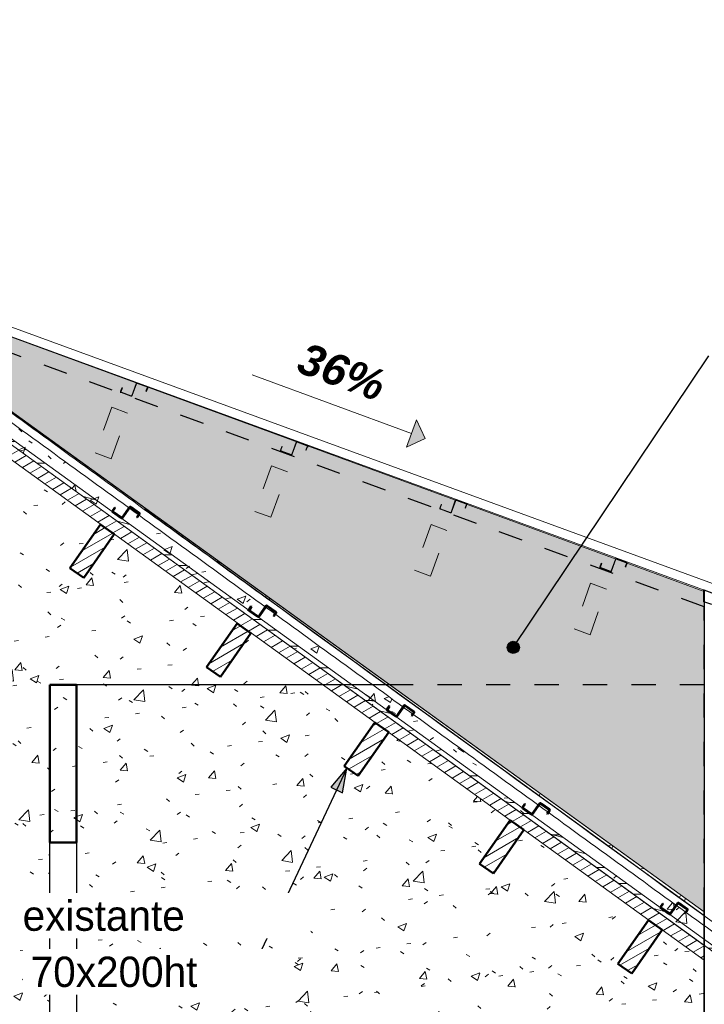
# Model space of a CAD drawing. Header units: metres. Extents: x -9.2 to 8.8, y 2.3 to 9.3.
# Tile 9 of 11: x 2.3 to 5.2, y 4.8 to 8.8. Entities that reach past the tile are written whole.
import ezdxf

# ---------------------------------------------------------------- set-up
doc = ezdxf.new("R2010")
doc.units = ezdxf.units.M
doc.linetypes.add('Tiret', pattern=[0.00635, 0.003175, -0.003175])
for name, color, linetype, lineweight in [('A-ANNO-NOTE', 131, 'Continuous', 9), ('A-DETL', 90, 'Continuous', 18), ('A-DETL-GENF', 92, 'Continuous', 18), ('A-ROOF', 132, 'Continuous', 18), ('A-ROOF-PATT', 132, 'Continuous', 18), ('A-WALL', 113, 'Continuous', 25), ('A-WALL-HDLN', 110, 'Tiret', 25), ('A-WALL-PATT', 111, 'Continuous', 25), ('G-ANNO-TEXT', 231, 'Continuous', 9), ('S-BEAM', 12, 'Continuous', 18), ('S-BEAM-HDLN', 1, 'Continuous', 18)]:
    doc.layers.add(name, color=color, linetype=linetype, lineweight=lineweight)
doc.styles.add('Arial_B_I', font='arialbi.ttf', dxfattribs={"height": 0.13})
doc.styles.add('Bodoni MT', font='BOD_R.TTF', dxfattribs={"height": 0.125})
pattern_1 = [(50, (-0.185, 4.125), (0.364365, -0.031877), [0.0381, -0.4191]), (355, (-0.185, 4.125), (-0.070485, 0.382117), [0.03048, -0.33528]), (100.451, (-0.15462, 4.122), (0.293886, 0.35023), [0.03238, -0.35618]), (46.184, (-0.185, 4.227), (0.54216, -0.084084), [0.05715, -0.62865]), (96.636, (-0.1398, 4.22), (0.474805, 0.494854), [0.04857, -0.53427]), (351.184, (-0.185, 4.227), (0.47481, 0.494846), [0.04572, -0.50292]), (21, (-0.1342, 4.201), (0.303226, -0.204528), [0.0381, -0.4191]), (326, (-0.1342, 4.201), (0.123607, 0.368379), [0.03048, -0.33528]), (71.451, (-0.10892, 4.184), (0.426833, 0.163839), [0.03238, -0.35618]), (37.5, (-0.18499, 4.125), (0.0061807, 0.1691082), [0.01676, -0.31445, 0.01676, -0.3236, -0.33655]), (37.5, (-0.18499, 4.125), (0.0061807, 0.1691082), [-0.67158, 0.01676, -0.31979]), (7.5, (-0.18499, 4.125), (0.1336414, 0.200358), [0.01676, -0.17729, 0.01676, -0.30683, -0.12827]), (7.5, (-0.18499, 4.125), (0.1336414, 0.200358), [-0.51765, 0.01676, -0.11151]), (327.5, (-0.29827, 4.125), (0.2711816, -0.0114606), [0.01676, -0.11024, 0.01676, -0.37948, -0.52578]), (327.5, (-0.29827, 4.125), (0.2711816, -0.0114606), [-0.52324, 0.01676, -0.50902]), (317.5, (-0.34907, 4.125), (0.296258, 0.050851), [0.01676, -0.14834, 0.01676, -0.24638, -0.37338]), (317.5, (-0.34907, 4.125), (0.296258, 0.050851), [-0.42824, 0.01676, -0.35662])]
pattern_2 = [(30, (-0.18499, 4.125), (-0.0175, 0.03031089), [])]

# ---------------------------------------------------------------- blocks, each defined once
blk = doc.blocks.new('Ossature 1 - Ossature 1-5033209-CCC_')
at = {"layer": 'S-BEAM', "linetype": 'Tiret'}
h = blk.add_hatch(color=256, dxfattribs=at)
h.paths.add_polyline_path([(5.1515, 5.1651), (5.1515, 6.4854), (1.9651, 7.6554), (1.9651, 7.4639), (5.14, 5.1734)])
h.paths.add_polyline_path([(1.9651, 7.4639), (1.9651, 7.6554), (1.4245, 7.8539), (1.7063, 7.6506)])
blk.add_hatch(color=256, dxfattribs=at).paths.add_polyline_path([(5.1513, 5.1651), (5.1515, 5.1651), (5.1398, 5.1734)])
at = {"layer": 'S-BEAM'}
for p, q in [((5.1517, 5.1648), (1.4243, 7.8539)), ((1.4243, 7.8539), (1.4245, 7.8539)), ((5.1517, 6.4854), (1.4245, 7.8539)), ((1.4245, 7.8539), (5.1517, 5.165))]:
    blk.add_line(p, q, dxfattribs=at)
at = {"layer": 'S-BEAM-HDLN', "linetype": 'Tiret'}
for p, q in [((5.1519, 6.4853), (5.1517, 6.4853)), ((5.1519, 5.1648), (5.1519, 6.4853)), ((5.1517, 5.1649), (5.1519, 5.1648)), ((5.1517, 5.1648), (5.1518, 5.1648))]:
    blk.add_line(p, q, dxfattribs=at)
blk = doc.blocks.new('Pente - Pente-5017193-CCC_')
at = {"layer": 'A-ANNO-NOTE'}
blk.add_hatch(color=256, dxfattribs=at).paths.add_polyline_path([(1.2387, 8.1538), (1.3108, 8.2497), (1.3227, 8.1657)])
for p, q in [((0.7152, 8.6224), (1.2747, 8.2018)), ((1.3108, 8.2497), (1.2387, 8.1538)), ((1.3227, 8.1657), (1.3108, 8.2497)), ((1.2387, 8.1538), (1.3227, 8.1657))]:
    blk.add_line(p, q, dxfattribs=at)

msp = doc.modelspace()

# ---------------------------------------------------------------- hatches: boundary and pattern name
at = {"layer": 'A-DETL-GENF'}
h = msp.add_hatch(dxfattribs=at)
h.set_pattern_fill('FP_19', style=0, pattern_type=2)
h.set_pattern_definition([(0, (-0.185, 4.125), (0, 0.889), [0.1778, -0.2667, 0.0889, -0.3556]), (0, (0.4373, 4.147), (0, 0.889), [0.1778, -0.7112]), (0, (0.3484, 4.192), (0, 0.889), [0.0889, -0.8001]), (0, (-0.1405, 4.214), (0, 0.889), [0.04445, -0.6223, 0.04445, -0.1778]), (0, (0.1706, 4.258), (0, 0.889), [0.1778, -0.2667, 0.04445, -0.40005]), (0, (-0.0516, 4.281), (0, 0.889), [0.13335, -0.75565]), (0, (0.1706, 4.303), (0, 0.889), [0.2667, -0.6223]), (0, (-0.0961, 4.325), (0, 0.889), [0.1778, -0.7112]), (0, (0.2595, 4.347), (0, 0.889), [0.4445, -0.4445]), (0, (-0.0072, 4.392), (0, 0.889), [0.0889, -0.2667, 0.1778, -0.3556]), (0, (0.6151, 4.414), (0, 0.889), [0.1778, -0.7112]), (0, (0.4373, 4.436), (0, 0.889), [0.0889, -0.8001]), (0, (0.2595, 4.458), (0, 0.889), [0.0889, -0.8001]), (0, (-0.185, 4.481), (0, 0.889), [0.1778, -0.7112]), (0, (0.2595, 4.503), (0, 0.889), [0.1778, -0.7112]), (0, (0.2595, 4.547), (0, 0.889), [0.1778, -0.1778, 0.1778, -0.3556]), (0, (0.0817, 4.592), (0, 0.889), [0.0889, -0.4445, 0.1778, -0.1778]), (0, (0.2595, 4.614), (0, 0.889), [0.2667, -0.6223]), (0, (0.2595, 4.658), (0, 0.889), [0.1778, -0.7112]), (0, (-0.0961, 4.681), (0, 0.889), [0.2667, -0.3556, 0.0889, -0.1778]), (0, (-0.0961, 4.725), (0, 0.889), [0.4445, -0.4445]), (0, (0.4373, 4.747), (0, 0.889), [0.0889, -0.8001]), (0, (0.1706, 4.77), (0, 0.889), [0.1778, -0.7112]), (0, (-0.0072, 4.792), (0, 0.889), [0.0889, -0.3556, 0.0889, -0.3556]), (0, (-0.0961, 4.814), (0, 0.889), [0.0889, -0.2667, 0.1778, -0.3556]), (0, (0.0817, 4.836), (0, 0.889), [0.0889, -0.4445, 0.0889, -0.2667]), (0, (0.2595, 4.858), (0, 0.889), [0.2667, -0.6223]), (0, (-0.0961, 4.903), (0, 0.889), [0.1778, -0.7112]), (0, (0.3484, 4.925), (0, 0.889), [0.0889, -0.8001]), (0, (0.5262, 4.947), (0, 0.889), [0.0889, -0.8001]), (14.036, (0.4373, 4.192), (0.889002, 1e-06), [0.09157, -3.574]), (14.036, (0.5262, 4.392), (0.889002, 1e-06), [0.09157, -3.574]), (14.036, (0.4373, 4.925), (0.889002, 1e-06), [0.09157, -3.574]), (14.036, (0.1706, 4.592), (0.889002, 1e-06), [0.09157, -3.574]), (14.036, (0.3484, 4.725), (0.889002, 1e-06), [0.09157, -3.574]), (14.036, (0.4373, 4.658), (0.889002, 1e-06), [0.09157, -3.574]), (14.036, (-0.0072, 4.814), (0.889002, 1e-06), [0.09157, -3.574]), (14.036, (0.3484, 4.77), (0.889002, 1e-06), [0.09157, -3.574]), (14.036, (0.5262, 4.436), (0.889002, 1e-06), [0.18313, -3.482]), (14.036, (0.4373, 4.503), (0.889002, 1e-06), [0.18313, -3.482]), (14.036, (0.4373, 4.547), (0.889002, 1e-06), [0.18313, -3.482]), (165.964, (0.1706, 4.258), (-0.889002, 1e-06), [0.09157, -0.18313, 0.09157, -3.299]), (165.964, (-0.0072, 4.392), (-0.889002, 1e-06), [0.09157, -3.574]), (165.964, (-0.0072, 4.792), (-0.889002, 1e-06), [0.18313, -3.482]), (194.036, (0.4373, 4.147), (-0.889002, -1e-06), [0.09157, -3.574]), (345.964, (0.6151, 4.147), (0.889002, -1e-06), [0.09157, -3.574]), (345.964, (0.3484, 4.458), (0.889002, -1e-06), [0.09157, -3.574]), (345.964, (0.5262, 4.614), (0.889002, -1e-06), [0.09157, -3.574]), (345.964, (0.1706, 4.681), (0.889002, -1e-06), [0.09157, -3.574]), (345.964, (0.0817, 4.792), (0.889002, -1e-06), [0.09157, -3.574]), (345.964, (0.1706, 4.836), (0.889002, -1e-06), [0.09157, -3.574]), (345.964, (0.1706, 4.681), (0.889002, -1e-06), [0.09157, -3.574]), (345.964, (0.4373, 4.814), (0.889002, -1e-06), [0.36627, -3.299]), (345.964, (-0.0961, 4.214), (0.889002, -1e-06), [0.36627, -3.299]), (345.964, (-0.0072, 4.281), (0.889002, -1e-06), [0.36627, -3.299]), (345.964, (0.0817, 4.325), (0.889002, -1e-06), [0.09157, -0.18313, 0.18313, -3.208]), (345.964, (0.0817, 4.392), (0.889002, -1e-06), [0.18313, -0.18313, 0.18313, -3.116]), (345.964, (-0.0072, 4.481), (0.889002, -1e-06), [0.36627, -3.299]), (345.964, (-0.0961, 4.547), (0.889002, -1e-06), [0.36627, -3.299]), (345.964, (-0.0961, 4.592), (0.889002, -1e-06), [0.36627, -3.299]), (345.964, (0.5262, 4.858), (0.889002, -1e-06), [0.09157, -3.574]), (345.964, (0.6151, 4.947), (0.889002, -1e-06), [0.18313, -3.482]), (345.964, (0.0817, 4.903), (0.889002, -1e-06), [0.18313, -3.482]), (345.964, (-0.0072, 4.125), (0.889002, -1e-06), [0.36627, -3.299]), (345.964, (0.5262, 4.747), (0.889002, -1e-06), [0.2747, -3.391]), (345.964, (0.6151, 4.681), (0.889002, -1e-06), [0.5494, -3.116])])
h.paths.add_polyline_path([(7.099, 3.6197), (7.1107, 3.6359), (2.0502, 7.2908), (2.0441, 7.2741), (2.0343, 7.2776), (7.0819, 3.632)])
h.paths.add_polyline_path([(1.9839, 7.314), (1.991, 7.3335), (1.1116, 7.9687), (1.1006, 7.9534), (1.1224, 7.9383), (1.1214, 7.9369), (1.4261, 7.7169), (1.4535, 7.7069), (1.4535, 7.7062), (1.4509, 7.699), (1.9783, 7.3181)])
at = {"layer": 'A-ROOF-PATT'}
msp.add_hatch(color=256, dxfattribs=at).paths.add_polyline_path([(7.5753, 3.3884), (7.5753, 3.39), (5.6734, 4.7701), (5.6734, 4.7694), (5.1517, 5.148), (5.1511, 5.1492), (2.0701, 7.3843), (5.2354, 5.0865), (7.4894, 3.4506)])
at = {"layer": 'A-WALL-PATT', "lineweight": 18}
h = msp.add_hatch(dxfattribs=at)
h.set_pattern_fill('FP_3', color=256, style=0, pattern_type=2)
h.set_pattern_definition(pattern_1)
h.paths.add_polyline_path([(3.784, 6.1), (3.3819, 6.3919), (3.376, 6.3835), (3.3743, 6.3847), (3.3803, 6.3931), (3.3422, 6.4207), (3.3152, 6.3821), (3.3123, 6.3806), (3.3096, 6.3811), (3.2744, 6.4058), (3.2728, 6.4087), (3.2734, 6.4114), (3.2826, 6.4245), (3.2842, 6.4233), (3.2751, 6.4102), (3.2751, 6.4082), (3.2756, 6.4074), (3.3108, 6.3828), (3.3128, 6.3828), (3.3136, 6.3833), (3.3406, 6.4219), (2.8193, 6.8003), (2.8127, 6.7908), (2.8111, 6.792), (2.8177, 6.8015), (2.7797, 6.8291), (2.7519, 6.7894), (2.749, 6.7879), (2.7464, 6.7885), (2.7111, 6.8131), (2.7096, 6.8161), (2.7101, 6.8187), (2.7193, 6.8318), (2.721, 6.8307), (2.7118, 6.8176), (2.7118, 6.8155), (2.7123, 6.8148), (2.7475, 6.7901), (2.7495, 6.7901), (2.7503, 6.7906), (2.7781, 6.8303), (2.2582, 7.2071), (2.2511, 7.197), (2.2495, 7.1982), (2.2569, 7.2087), (2.2188, 7.2363), (2.1904, 7.1957), (2.1874, 7.1941), (2.1848, 7.1947), (2.1496, 7.2193), (2.148, 7.2223), (2.1486, 7.2249), (2.1578, 7.238), (2.1594, 7.2369), (2.1502, 7.2238), (2.1502, 7.2218), (2.1507, 7.221), (2.1859, 7.1963), (2.1879, 7.1963), (2.1887, 7.1968), (2.2172, 7.2375), (1.6553, 7.6449), (1.6482, 7.6349), (1.6466, 7.636), (1.654, 7.6466), (1.616, 7.6743), (1.5874, 7.6335), (1.5845, 7.6319), (1.5819, 7.6325), (1.5466, 7.6572), (1.5451, 7.6601), (1.5457, 7.6627), (1.5548, 7.6758), (1.5565, 7.6747), (1.5473, 7.6616), (1.5473, 7.6596), (1.5478, 7.6588), (1.583, 7.6341), (1.585, 7.6341), (1.5858, 7.6346), (1.6144, 7.6754), (1.5002, 7.7584), (1.2334, 7.8561), (3.6648, 6.1)])
h.paths.add_polyline_path([(-1.0952, 6.1), (3.5794, 6.1), (2.1578, 7.1268), (2.0321, 6.9472), (1.9747, 6.9874), (2.1009, 7.1676), (2.1013, 7.1676), (1.5562, 7.5613), (1.4311, 7.3826), (1.3738, 7.4228), (1.4994, 7.6023), (1.0602, 7.9195), (1.0041, 7.94), (0.9361, 7.9932), (0.8249, 7.8402), (0.7683, 7.8813), (0.7683, 7.8822), (0.8805, 8.0367), (0.7575, 8.1323), (-0.0063, 8.6663), (0.0224, 8.7073), (0.0233, 8.7073), (-0.1511, 8.8437), (-0.2985, 8.8436), (-0.3523, 8.8009), (-1.3454, 7.9919), (-0.3516, 8.7778), (-0.3205, 8.7386), (-0.8955, 8.2833), (-0.777, 8.1226), (-0.8333, 8.0809), (-0.951, 8.24), (-1.3437, 7.9295), (-1.2245, 7.7714), (-1.2245, 7.7703), (-1.2804, 7.7281), (-1.3991, 7.8856), (-1.4691, 7.8296), (-1.4691, 6.1)])
h.paths.add_polyline_path([(3.8554, 6.1), (1.6149, 7.7164), (1.612, 7.7175), (3.8409, 6.1)])
h.paths.add_polyline_path([(3.1552, 6.1335), (3.0978, 6.1736), (3.224, 6.3538), (3.2814, 6.3137)])
h.paths.add_polyline_path([(2.5916, 6.5418), (2.5343, 6.5819), (2.6604, 6.7622), (2.7178, 6.722), (2.6662, 6.6484)])
h.paths.add_polyline_path([(0.3839, 8.1469), (0.3273, 8.1887), (0.4449, 8.3505), (0.5015, 8.3087), (0.3844, 8.1475)])
h = msp.add_hatch(dxfattribs=at)
h.set_pattern_fill('FP_6', color=256, style=0, pattern_type=2)
h.set_pattern_definition([(89.813, (5.152, 4.125), (0.0014159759, -0.0318747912), [0.02919, -0.32105]), (272.541, (5.152, 4.125), (-0.000271, 0.3821137), [0.00266, -0.02925]), (90.041, (5.152, 4.122), (0.0011393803, 0.350230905), [0.03184, -0.35027]), (89.787, (5.152, 4.227), (0.0021074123, -0.0840884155), [0.04124, -0.45362]), (90.026, (5.152, 4.22), (0.001845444, 0.4948508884), [0.04824, -0.53069]), (271.434, (5.152, 4.227), (0.001846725, 0.494851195), [0.00701, -0.0771]), (89.42, (5.152, 4.201), (0.0011796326, -0.2045324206), [0.01365, -0.1502]), (270.33, (5.152, 4.201), (0.0004783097, 0.368378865), [0.01704, -0.18749]), (89.925, (5.152, 4.184), (0.00165447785, 0.1638479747), [0.0307, -0.33768]), (89.71, (5.152, 4.125), (2.59496e-05, 0.16911203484), [0.01021, -0.19143, 0.01021, -0.197, -0.20488]), (89.71, (5.152, 4.125), (2.59496e-05, 0.16911203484), [-0.40883, 0.01021, -0.19468]), (88.31, (5.152, 4.125), (0.000519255, 0.200361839), [0.00219, -0.02315, 0.00219, -0.04007, -0.01675]), (88.31, (5.152, 4.125), (0.000519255, 0.200361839), [-0.0676, 0.00219, -0.01456]), (270.349, (5.152, 4.125), (0.00104978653, -0.01145381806), [0.00901, -0.05923, 0.00901, -0.2039, -0.28251]), (270.349, (5.152, 4.125), (0.00104978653, -0.01145381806), [-0.28114, 0.00901, -0.2735]), (270.243, (5.151, 4.125), (0.00115432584, 0.050855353), [0.01133, -0.10022, 0.01133, -0.16645, -0.25225]), (270.243, (5.151, 4.125), (0.00115432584, 0.050855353), [-0.28932, 0.01133, -0.24093])])
h.paths.add_polyline_path([(5.1511, 3.4), (5.1517, 3.4), (5.1511, 4.1194)])
h.paths.add_polyline_path([(5.1517, 5.148), (5.1511, 6.4908), (5.1503, 6.491), (5.1508, 6.4857), (5.1515, 6.4854), (5.1515, 5.1484)])
h = msp.add_hatch(dxfattribs=at)
h.set_pattern_fill('FP_3', color=256, style=0, pattern_type=2)
h.set_pattern_definition(pattern_1)
h.paths.add_polyline_path([(-0.1975, 3.4), (2.4522, 3.4), (2.4522, 6.1), (-1.4335, 6.1), (-1.4335, 3.4), (-1.3975, 3.4), (-1.3975, 5.5), (-0.1975, 5.5)])
h.paths.add_polyline_path([(2.5622, 3.4), (5.1511, 3.4), (5.1511, 4.9648), (4.978, 5.0899), (4.8521, 4.9101), (4.7948, 4.9502), (4.921, 5.1304), (4.9218, 5.1304), (4.4073, 5.5021), (4.2814, 5.3223), (4.2241, 5.3624), (4.3502, 5.5426), (4.3511, 5.5426), (3.8495, 5.9049), (3.7237, 5.7251), (3.6663, 5.7652), (3.7925, 5.9455), (3.7934, 5.9455), (3.5794, 6.1), (2.5622, 6.1), (2.5622, 3.5498)])
h.paths.add_polyline_path([(5.1511, 5.0265), (5.1511, 5.1077), (5.0764, 5.162), (5.0733, 5.1576), (5.0717, 5.1588), (5.0748, 5.1631), (5.0367, 5.1907), (5.0126, 5.1562), (5.0096, 5.1547), (5.007, 5.1552), (4.9717, 5.1801), (4.9702, 5.1828), (4.9708, 5.1855), (4.98, 5.1986), (4.9816, 5.1974), (4.9724, 5.1843), (4.9724, 5.1823), (4.9729, 5.1815), (5.0081, 5.1569), (5.0101, 5.1569), (5.0109, 5.1574), (5.0351, 5.1919), (4.5082, 5.5744), (4.5042, 5.5687), (4.5025, 5.5698), (4.5066, 5.5756), (4.4685, 5.6032), (4.4434, 5.5673), (4.4405, 5.5657), (4.4378, 5.5663), (4.4026, 5.591), (4.401, 5.5939), (4.4016, 5.5965), (4.4108, 5.6097), (4.4124, 5.6085), (4.4033, 5.5954), (4.4033, 5.5934), (4.4037, 5.5926), (4.439, 5.5679), (4.441, 5.5679), (4.4418, 5.5684), (4.4669, 5.6043), (3.9501, 5.9795), (3.9451, 5.9724), (3.9435, 5.9736), (3.9485, 5.9807), (3.9104, 6.0083), (3.8844, 5.9711), (3.8814, 5.9695), (3.8788, 5.9701), (3.8436, 5.9947), (3.842, 5.9977), (3.8426, 6.0003), (3.8518, 6.0134), (3.8534, 6.0123), (3.8442, 5.9992), (3.8442, 5.9971), (3.8447, 5.9964), (3.8799, 5.9717), (3.8819, 5.9717), (3.8827, 5.9722), (3.9088, 6.0094), (3.784, 6.1), (3.6648, 6.1), (5.0825, 5.0761)])
h.paths.add_polyline_path([(5.1511, 5.1492), (5.1511, 5.1652), (3.8554, 6.1), (3.8409, 6.1), (5.1296, 5.1648)])
h = msp.add_hatch(dxfattribs=at)
h.set_pattern_fill('FP_3', color=256, style=0, pattern_type=2)
h.set_pattern_definition(pattern_1)
h.paths.add_polyline_path([(2.5622, 5.45), (2.5622, 6.1), (2.4522, 6.1), (2.4522, 5.45)])
at = {"layer": 'G-ANNO-TEXT', "lineweight": 25}
h = msp.add_hatch(color=7, dxfattribs=at)
edge = h.paths.add_edge_path()
edge.add_arc((4.3637, 6.255), 0.025, 0, 360)
msp.add_hatch(color=7, dxfattribs=at).paths.add_polyline_path([(3.6775, 5.7572), (3.6107, 5.6781), (3.6592, 5.6553)])
at = {"layer": 'S-BEAM'}
h = msp.add_hatch(dxfattribs=at)
h.set_pattern_fill('FP_9', color=55, style=0, pattern_type=2)
h.set_pattern_definition(pattern_2)
h.paths.add_polyline_path([(7.1053, 3.5535), (7.1053, 3.6152), (7.039, 3.6626), (7.0363, 3.6632), (7.0011, 3.6879), (6.9995, 3.6908), (6.9995, 3.6916), (5.6734, 4.6493), (5.6734, 4.5876), (7.0819, 3.5704)])
h.paths.add_polyline_path([(5.1515, 4.9646), (5.1515, 5.0262), (0.3171, 8.5179), (0.2878, 8.4773), (1.4994, 7.6023), (1.5, 7.603), (1.5573, 7.5629), (1.5562, 7.5613), (2.1125, 7.1595), (2.1583, 7.1274), (2.1583, 7.1264), (5.0869, 5.0112)])
h = msp.add_hatch(dxfattribs=at)
h.set_pattern_fill('FP_9', color=55, style=0, pattern_type=2)
h.set_pattern_definition(pattern_2)
h.paths.add_polyline_path([(2.6604, 6.7622), (2.5343, 6.5819), (2.5916, 6.5418), (2.7178, 6.722)])
h = msp.add_hatch(dxfattribs=at)
h.set_pattern_fill('FP_9', color=55, style=0, pattern_type=2)
h.set_pattern_definition(pattern_2)
h.paths.add_polyline_path([(3.1552, 6.1335), (3.2814, 6.3137), (3.224, 6.3538), (3.0978, 6.1736), (3.1252, 6.1544)])
h = msp.add_hatch(dxfattribs=at)
h.set_pattern_fill('FP_9', color=55, style=0, pattern_type=2)
h.set_pattern_definition(pattern_2)
h.paths.add_polyline_path([(3.7237, 5.7251), (3.8498, 5.9053), (3.7925, 5.9455), (3.6663, 5.7652)])
h = msp.add_hatch(dxfattribs=at)
h.set_pattern_fill('FP_9', color=55, style=0, pattern_type=2)
h.set_pattern_definition(pattern_2)
h.paths.add_polyline_path([(4.3502, 5.5426), (4.2241, 5.3624), (4.2814, 5.3223), (4.4076, 5.5025)])
h = msp.add_hatch(dxfattribs=at)
h.set_pattern_fill('FP_9', color=55, style=0, pattern_type=2)
h.set_pattern_definition(pattern_2)
h.paths.add_polyline_path([(4.8521, 4.9101), (4.9783, 5.0903), (4.921, 5.1304), (4.7948, 4.9502)])

# ---------------------------------------------------------------- linework, layer by layer
at = {"layer": 'A-DETL'}
for p, q in [((7.1107, 3.6359), (1.1116, 7.9687)), ((1.0999, 7.9525), (7.099, 3.6197))]:
    msp.add_line(p, q, dxfattribs=at)
at = {"layer": 'A-ROOF'}
for p, q in [((5.8639, 6.27), (1.3105, 7.9363)), ((1.4214, 7.8557), (5.8486, 6.2356)), ((2.8418, 6.825), (5.1517, 5.1488))]:
    msp.add_line(p, q, dxfattribs=at)
msp.add_open_spline([(7.5753, 3.3884), (7.3415, 3.558), (6.8739, 3.8973), (5.9389, 4.576), (4.77, 5.4243), (3.6012, 6.2727), (2.6662, 6.9515), (1.965, 7.4606), (1.4977, 7.8002), (1.264, 7.97)], degree=3, knots=[0, 0, 0, 0, 0.111111, 0.222222, 0.444444, 0.666667, 0.777778, 0.888889, 1, 1, 1, 1], dxfattribs=at)
msp.add_open_spline([(1.264, 7.93), (1.4977, 7.7602), (1.965, 7.4206), (2.6662, 6.9115), (3.3675, 6.4024), (4.0687, 5.8933), (4.77, 5.3843), (5.4713, 4.8753), (6.1726, 4.3663), (6.8739, 3.8573), (7.3415, 3.518), (7.5753, 3.3484)], degree=3, dxfattribs=at)
at = {"layer": 'A-WALL'}
for p, q in [((5.1503, 6.4859), (5.1503, 6.491)), ((5.1517, 6.4906), (5.1517, 5.148)), ((3.5794, 6.1), (2.5622, 6.1)), ((3.784, 6.1), (3.6648, 6.1)), ((3.8554, 6.1), (3.8409, 6.1)), ((2.4522, 3.4), (2.4522, 5.45)), ((2.5622, 5.45), (2.5622, 3.4)), ((5.1511, 5.1492), (5.1511, 5.1652)), ((5.1511, 5.0265), (5.1511, 5.1077)), ((5.1517, 5.1073), (5.1517, 3.4)), ((5.1511, 3.4), (5.1511, 4.9648))]:
    msp.add_line(p, q, dxfattribs=at)
at = {"layer": 'A-WALL', "lineweight": 50}
for p, q in [((2.4522, 6.1), (2.4522, 5.45)), ((2.5622, 6.1), (2.4522, 6.1)), ((2.5622, 5.45), (2.5622, 6.1)), ((2.4522, 5.45), (2.5622, 5.45))]:
    msp.add_line(p, q, dxfattribs=at)
at = {"layer": 'A-WALL', "flags": 128}
for points in [[(5.1517, 6.4906), (5.1514, 6.4907), (5.1511, 6.4908), (5.1508, 6.4908), (5.1506, 6.4909), (5.1503, 6.491)], [(5.5666, 6.3388), (5.543, 6.3474), (5.4778, 6.3713), (5.4125, 6.3952), (5.3473, 6.419), (5.2821, 6.4429), (5.2169, 6.4668), (5.1517, 6.4906)]]:
    msp.add_lwpolyline(points, dxfattribs=at)
at = {"layer": 'A-WALL-HDLN'}
for p, q in [((5.1511, 6.4219), (1.6149, 7.7164)), ((5.1503, 6.4433), (5.1503, 6.4858)), ((5.1511, 5.1653), (5.1511, 6.4219)), ((3.6647, 6.1), (3.5794, 6.1)), ((3.8408, 6.1), (3.7841, 6.1)), ((5.1511, 6.1), (3.8555, 6.1)), ((5.1511, 5.1078), (5.1511, 5.1491)), ((5.1517, 5.148), (5.1517, 5.1074)), ((5.1511, 4.9649), (5.1511, 5.0264))]:
    msp.add_line(p, q, dxfattribs=at)
at = {"layer": 'A-WALL-HDLN', "flags": 128}
msp.add_lwpolyline([(5.3703, 6.3624), (5.297, 6.3894), (5.2236, 6.4164), (5.1503, 6.4433)], dxfattribs=at)
at = {"layer": 'A-WALL-HDLN'}
msp.add_open_spline([(5.1503, 6.4433), (5.15, 6.4434), (5.1497, 6.4435), (5.1494, 6.4436)], degree=3, dxfattribs=at)
at = {"layer": 'G-ANNO-TEXT', "color": 250, "lineweight": 25}
for p, q in [((4.3637, 6.255), (5.1699, 7.4577)), ((3.6775, 5.7572), (3.2823, 4.917)), ((3.6775, 5.7572), (3.6107, 5.6781)), ((3.6592, 5.6553), (3.6775, 5.7572)), ((3.6107, 5.6781), (3.6592, 5.6553)), ((3.2823, 4.917), (3.1452, 4.917))]:
    msp.add_line(p, q, dxfattribs=at)
msp.add_circle((4.3637, 6.255), 0.025, dxfattribs=at)
at = {"layer": 'S-BEAM'}
for p, q in [((0.3171, 8.5179), (5.1517, 5.0261)), ((2.7436, 7.3097), (2.7436, 7.306)), ((2.8532, 7.3309), (2.8128, 7.3456)), ((2.8558, 7.3234), (2.8558, 7.3271)), ((2.1578, 7.1268), (3.8184, 5.9274)), ((3.4032, 7.0673), (3.4032, 7.0637)), ((3.5128, 7.0884), (3.4724, 7.1031)), ((3.5155, 7.0811), (3.5155, 7.0847)), ((4.1701, 6.8496), (4.1297, 6.8643)), ((4.0605, 6.8284), (4.0605, 6.8251)), ((4.1431, 6.8572), (4.1694, 6.8477)), ((4.1727, 6.8425), (4.1727, 6.8458)), ((4.8305, 6.6068), (4.7901, 6.6215)), ((4.7209, 6.5857), (4.7209, 6.5832)), ((4.8332, 6.6006), (4.8332, 6.6031)), ((3.8495, 5.9049), (4.3762, 5.5245)), ((4.4073, 5.5021), (4.9469, 5.1123)), ((4.978, 5.0899), (5.1517, 4.9644))]:
    msp.add_line(p, q, dxfattribs=at)
at = {"layer": 'S-BEAM', "lineweight": 50}
for p, q in [((2.7193, 6.8318), (2.7101, 6.8187)), ((2.7118, 6.8176), (2.721, 6.8307)), ((2.721, 6.8307), (2.7193, 6.8318)), ((2.7801, 6.8332), (2.7503, 6.7906)), ((2.7519, 6.7894), (2.7817, 6.832)), ((2.7845, 6.8325), (2.8198, 6.8079)), ((2.8209, 6.8095), (2.7857, 6.8342)), ((2.7111, 6.8131), (2.7464, 6.7885)), ((2.7475, 6.7901), (2.7123, 6.8148)), ((2.8202, 6.8051), (2.8111, 6.792)), ((2.8111, 6.792), (2.8127, 6.7908)), ((2.8127, 6.7908), (2.8219, 6.8039)), ((2.6604, 6.7622), (2.5343, 6.5819)), ((2.7178, 6.722), (2.6604, 6.7622)), ((2.5916, 6.5418), (2.7178, 6.722)), ((2.5343, 6.5819), (2.5916, 6.5418)), ((3.2826, 6.4245), (3.2734, 6.4114)), ((3.2751, 6.4102), (3.2842, 6.4233)), ((3.2842, 6.4233), (3.2826, 6.4245)), ((3.3434, 6.4259), (3.3136, 6.3833)), ((3.3152, 6.3821), (3.345, 6.4247)), ((3.3478, 6.4252), (3.383, 6.4005)), ((3.3842, 6.4022), (3.349, 6.4268)), ((3.2744, 6.4058), (3.3096, 6.3811)), ((3.3108, 6.3828), (3.2756, 6.4074)), ((3.3835, 6.3978), (3.3743, 6.3847)), ((3.3743, 6.3847), (3.376, 6.3835)), ((3.376, 6.3835), (3.3852, 6.3966)), ((3.224, 6.3538), (3.0978, 6.1736)), ((3.2814, 6.3137), (3.224, 6.3538)), ((3.1552, 6.1335), (3.2814, 6.3137)), ((3.0978, 6.1736), (3.1552, 6.1335)), ((3.8518, 6.0134), (3.8426, 6.0003)), ((3.8442, 5.9992), (3.8534, 6.0123)), ((3.8534, 6.0123), (3.8518, 6.0134)), ((3.9125, 6.0148), (3.8827, 5.9722)), ((3.8844, 5.9711), (3.9142, 6.0137)), ((3.917, 6.0141), (3.9522, 5.9895)), ((3.9533, 5.9911), (3.9181, 6.0158)), ((3.8436, 5.9947), (3.8788, 5.9701)), ((3.8799, 5.9717), (3.8447, 5.9964)), ((3.9527, 5.9867), (3.9435, 5.9736)), ((3.9435, 5.9736), (3.9451, 5.9724)), ((3.9451, 5.9724), (3.9543, 5.9855)), ((3.7925, 5.9455), (3.6663, 5.7652)), ((3.8498, 5.9053), (3.7925, 5.9455)), ((3.7237, 5.7251), (3.8498, 5.9053)), ((3.6663, 5.7652), (3.7237, 5.7251)), ((4.4108, 5.6097), (4.4016, 5.5965)), ((4.4033, 5.5954), (4.4124, 5.6085)), ((4.4124, 5.6085), (4.4108, 5.6097)), ((4.4716, 5.611), (4.4418, 5.5684)), ((4.4434, 5.5673), (4.4732, 5.6099)), ((4.476, 5.6104), (4.5112, 5.5857)), ((4.5124, 5.5874), (4.4772, 5.612)), ((4.4026, 5.591), (4.4378, 5.5663)), ((4.439, 5.5679), (4.4037, 5.5926)), ((4.5117, 5.5829), (4.5025, 5.5698)), ((4.5025, 5.5698), (4.5042, 5.5687)), ((4.5042, 5.5687), (4.5134, 5.5818)), ((4.3502, 5.5426), (4.2241, 5.3624)), ((4.4076, 5.5025), (4.3502, 5.5426)), ((4.2814, 5.3223), (4.4076, 5.5025)), ((4.2241, 5.3624), (4.2814, 5.3223)), ((4.98, 5.1986), (4.9708, 5.1855)), ((4.9816, 5.1974), (4.98, 5.1986)), ((5.0407, 5.2), (5.0109, 5.1574)), ((5.0126, 5.1562), (5.0424, 5.1988)), ((5.0452, 5.1993), (5.0804, 5.1746)), ((5.0815, 5.1763), (5.0463, 5.2009)), ((4.9718, 5.1799), (5.007, 5.1552)), ((4.9724, 5.1843), (4.9816, 5.1974)), ((5.0081, 5.1569), (4.9729, 5.1815)), ((5.0809, 5.1719), (5.0717, 5.1588)), ((5.0717, 5.1588), (5.0733, 5.1576)), ((5.0733, 5.1576), (5.0825, 5.1707)), ((4.921, 5.1304), (4.7948, 4.9502)), ((4.9783, 5.0903), (4.921, 5.1304)), ((4.8521, 4.9101), (4.9783, 5.0903)), ((4.7948, 4.9502), (4.8521, 4.9101))]:
    msp.add_line(p, q, dxfattribs=at)
for centre, radius, start, end in [((2.7834, 6.8309), 0.004, 55, 145), ((2.7834, 6.8309), 0.002, 55, 145), ((2.7134, 6.8164), 0.004, 145, 235), ((2.7134, 6.8164), 0.002, 145, 235), ((2.7486, 6.7917), 0.004, 235, 325), ((2.7486, 6.7917), 0.002, 235, 325), ((2.8186, 6.8062), 0.002, 325, 55), ((2.8186, 6.8062), 0.004, 325, 55), ((3.3467, 6.4236), 0.004, 55, 145), ((3.3467, 6.4236), 0.002, 55, 145), ((3.2767, 6.4091), 0.004, 145, 235), ((3.2767, 6.4091), 0.002, 145, 235), ((3.3119, 6.3844), 0.004, 235, 325), ((3.3119, 6.3844), 0.002, 235, 325), ((3.3819, 6.3989), 0.002, 325, 55), ((3.3819, 6.3989), 0.004, 325, 55), ((3.9158, 6.0125), 0.004, 55, 145), ((3.9158, 6.0125), 0.002, 55, 145), ((3.8459, 5.998), 0.004, 145, 235), ((3.8459, 5.998), 0.002, 145, 235), ((3.8811, 5.9733), 0.004, 235, 325), ((3.8811, 5.9733), 0.002, 235, 325), ((3.951, 5.9878), 0.002, 325, 55), ((3.951, 5.9878), 0.004, 325, 55), ((4.4749, 5.6087), 0.004, 55, 145), ((4.4749, 5.6087), 0.002, 55, 145), ((4.4049, 5.5943), 0.004, 145, 235), ((4.4049, 5.5943), 0.002, 145, 235), ((4.4401, 5.5696), 0.004, 235, 325), ((4.4401, 5.5696), 0.002, 235, 325), ((4.5101, 5.5841), 0.002, 325, 55), ((4.5101, 5.5841), 0.004, 325, 55), ((5.044, 5.1977), 0.004, 55, 145), ((5.044, 5.1977), 0.002, 55, 145), ((4.9741, 5.1832), 0.004, 145, 235), ((4.9741, 5.1832), 0.002, 145, 235), ((5.0093, 5.1585), 0.002, 235, 325), ((5.0792, 5.173), 0.002, 325, 55), ((5.0792, 5.173), 0.004, 325, 55), ((5.0093, 5.1585), 0.004, 235, 325)]:
    msp.add_arc(centre, radius, start, end, dxfattribs=at)
at = {"layer": 'S-BEAM'}
for centre, major_axis, ratio, start_param, end_param in [((2.8114, 7.3418), (0.004, 0), 0.999999, 1.22173, 2.007074), ((2.8518, 7.3271), (0.004, 0), 0.999999, 0.38714, 1.22173), ((3.4711, 7.0994), (0.004, 0), 0.999999, 1.22173, 1.930385), ((3.5115, 7.0847), (0.004, 0), 0.999999, 0.464267, 1.22173), ((4.1283, 6.8605), (0.004, 0), 0.999999, 1.22173, 2.638513), ((4.1283, 6.8605), (0.002, 0), 0.999999, 1.22173, 2.268928), ((4.1687, 6.8458), (0.002, 0), 0.999999, 0, 1.22173), ((4.1687, 6.8458), (0.004, 0), 0.999999, 6.045508, 7.504916), ((4.7888, 6.6178), (0.004, 0), 1, 1.22173, 2.582622), ((4.7888, 6.6178), (0.002, 0), 1, 1.22173, 2.268928), ((4.8292, 6.6031), (0.002, 0), 1, 0, 1.22173), ((4.8292, 6.6031), (0.004, 0), 1, 6.099079, 7.504916)]:
    msp.add_ellipse(centre, major_axis=major_axis, ratio=ratio, start_param=start_param, end_param=end_param, dxfattribs=at)
at = {"layer": 'S-BEAM-HDLN', "linetype": 'Tiret'}
for p, q in [((2.7493, 7.3261), (2.7438, 7.3111)), ((2.7457, 7.3104), (2.7512, 7.3254)), ((2.7512, 7.3254), (2.7493, 7.3261)), ((2.7512, 7.3251), (2.7512, 7.3254)), ((2.8077, 7.3432), (2.7899, 7.2943)), ((2.7917, 7.2936), (2.8095, 7.3425)), ((2.8121, 7.3437), (2.8525, 7.329)), ((2.8537, 7.3264), (2.8482, 7.3114)), ((2.8482, 7.3114), (2.8501, 7.3107)), ((2.8501, 7.3107), (2.8556, 7.3257)), ((2.8501, 7.3104), (2.8501, 7.3107)), ((2.8558, 7.3226), (2.8558, 7.3234)), ((2.7436, 7.306), (2.7436, 7.3052)), ((2.7462, 7.3059), (2.7866, 7.2912)), ((2.7873, 7.2931), (2.7469, 7.3078)), ((2.7069, 7.2451), (2.6385, 7.0571)), ((2.7727, 7.2211), (2.7069, 7.2451)), ((2.7043, 7.0332), (2.7727, 7.2211)), ((2.7727, 7.221), (2.7727, 7.2207)), ((3.4089, 7.0837), (3.4035, 7.0686)), ((3.4053, 7.0679), (3.4108, 7.083)), ((3.4108, 7.083), (3.4089, 7.0837)), ((3.4108, 7.0827), (3.4108, 7.083)), ((3.4673, 7.1007), (3.4495, 7.0519)), ((3.4514, 7.0512), (3.4692, 7.1)), ((3.4717, 7.1012), (3.5121, 7.0865)), ((3.5133, 7.084), (3.5079, 7.0689)), ((3.5079, 7.0689), (3.5098, 7.0683)), ((3.5098, 7.0683), (3.5152, 7.0833)), ((3.5098, 7.068), (3.5098, 7.0683)), ((2.6385, 7.0571), (2.7043, 7.0332)), ((2.6385, 7.0567), (2.6385, 7.0571)), ((3.4059, 7.0635), (3.4463, 7.0488)), ((3.4469, 7.0507), (3.4065, 7.0654)), ((3.3659, 7.0034), (3.2975, 6.8154)), ((3.4317, 6.9794), (3.3659, 7.0034)), ((3.3633, 6.7915), (3.4317, 6.9794)), ((4.0662, 6.8448), (4.0607, 6.8298)), ((4.0626, 6.8291), (4.0681, 6.8441)), ((4.0631, 6.8246), (4.1035, 6.8099)), ((4.1042, 6.8118), (4.0638, 6.8265)), ((4.0681, 6.8441), (4.0662, 6.8448)), ((4.0681, 6.8439), (4.0681, 6.8441)), ((4.1245, 6.8619), (4.1068, 6.813)), ((4.1086, 6.8123), (4.1264, 6.8612)), ((4.129, 6.8624), (4.143, 6.8573)), ((4.1706, 6.8451), (4.1651, 6.8301)), ((4.1651, 6.8301), (4.167, 6.8294)), ((4.167, 6.8294), (4.1725, 6.8444)), ((4.167, 6.8291), (4.167, 6.8294)), ((3.2975, 6.8154), (3.3633, 6.7915)), ((3.2975, 6.8151), (3.2975, 6.8154)), ((4.0243, 6.7612), (3.9559, 6.5733)), ((4.0901, 6.7373), (4.0243, 6.7612)), ((4.0217, 6.5493), (4.0901, 6.7373)), ((4.785, 6.6191), (4.7672, 6.5703)), ((4.7895, 6.6196), (4.8299, 6.6049)), ((4.7267, 6.6021), (4.7212, 6.587)), ((4.7231, 6.5863), (4.7285, 6.6014)), ((4.7236, 6.5819), (4.764, 6.5672)), ((4.7647, 6.5691), (4.7243, 6.5838)), ((4.7285, 6.6014), (4.7267, 6.6021)), ((4.7285, 6.6012), (4.7285, 6.6014)), ((4.7691, 6.5696), (4.7869, 6.6184)), ((4.8311, 6.6024), (4.8256, 6.5873)), ((4.8256, 6.5873), (4.8275, 6.5866)), ((4.8275, 6.5866), (4.8329, 6.6017)), ((4.8275, 6.5865), (4.8275, 6.5866)), ((3.9559, 6.5733), (4.0217, 6.5493)), ((4.0217, 6.5491), (4.0217, 6.5493)), ((4.6827, 6.5193), (4.6143, 6.3313)), ((4.7485, 6.4953), (4.6827, 6.5193)), ((4.6801, 6.3074), (4.7485, 6.4953)), ((4.6143, 6.3313), (4.6801, 6.3074)), ((4.6143, 6.3312), (4.6143, 6.3313)), ((4.6801, 6.3072), (4.6801, 6.3074)), ((3.8239, 5.9234), (3.8495, 5.9049)), ((4.3817, 5.5206), (4.4073, 5.5021)), ((4.9524, 5.1084), (4.978, 5.0899))]:
    msp.add_line(p, q, dxfattribs=at)
for centre, major_axis, ratio, start_param, end_param in [((2.7476, 7.3097), (0.004, 0), 0.999999, 2.792527, 4.363319), ((2.7476, 7.3097), (0.002, 0), 0.999999, 2.792527, 4.363323), ((2.8114, 7.3418), (0.004, 0), 0.999999, 2.037311, 2.792527), ((2.8114, 7.3418), (0.002, 0), 0.999999, 1.22173, 2.792527), ((2.8518, 7.3271), (0.002, 0), 0.999999, 5.934119, 7.504916), ((2.8518, 7.3271), (0.004, 0), 0.999999, 5.934119, 6.639989), ((2.788, 7.295), (0.004, 0), 0.999999, 4.363333, 5.934119), ((2.788, 7.295), (0.002, 0), 0.999999, 4.363323, 5.934119), ((3.4072, 7.0673), (0.004, 0), 0.999999, 2.792527, 4.363301), ((3.4072, 7.0673), (0.002, 0), 0.999999, 2.792527, 4.363323), ((3.4711, 7.0994), (0.004, 0), 0.999999, 1.960622, 2.792527), ((3.4711, 7.0994), (0.002, 0), 0.999999, 1.22173, 2.792527), ((3.5115, 7.0847), (0.002, 0), 0.999999, 5.934119, 7.504916), ((3.5115, 7.0847), (0.004, 0), 0.999999, 5.934119, 6.717116), ((3.4476, 7.0526), (0.004, 0), 0.999999, 4.363323, 5.934119), ((3.4476, 7.0526), (0.002, 0), 0.999999, 4.363323, 5.934119), ((4.0645, 6.8284), (0.004, 0), 0.999999, 2.792527, 4.363321), ((4.0645, 6.8284), (0.002, 0), 0.999999, 2.792527, 4.363323), ((4.1283, 6.8605), (0.004, 0), 0.999999, 2.651058, 2.792527), ((4.1283, 6.8605), (0.002, 0), 0.999999, 2.268928, 2.792527), ((4.1687, 6.8458), (0.002, 0), 0.999999, 5.934119, 6.283185), ((4.1687, 6.8458), (0.004, 0), 0.999999, 5.934155, 6.033278), ((4.1049, 6.8137), (0.004, 0), 0.999999, 4.363335, 5.934119), ((4.1049, 6.8137), (0.002, 0), 0.999999, 4.363323, 5.934119), ((4.7888, 6.6178), (0.004, 0), 1, 2.595167, 2.792527), ((4.7888, 6.6178), (0.002, 0), 1, 2.268928, 2.792527), ((4.7249, 6.5857), (0.004, 0), 1, 2.792527, 4.363303), ((4.7249, 6.5857), (0.002, 0), 1, 2.792527, 4.363323), ((4.8292, 6.6031), (0.002, 0), 1, 5.934119, 6.283185), ((4.8292, 6.6031), (0.004, 0), 1, 5.934119, 6.086848), ((4.7653, 6.5709), (0.004, 0), 1, 4.363323, 5.934119), ((4.7653, 6.5709), (0.002, 0), 1, 4.363323, 5.934119)]:
    msp.add_ellipse(centre, major_axis=major_axis, ratio=ratio, start_param=start_param, end_param=end_param, dxfattribs=at)

# ---------------------------------------------------------------- block references
at = {"layer": 'A-ANNO-NOTE', "rotation": 16.68343672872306}
msp.add_blockref('Pente - Pente-5017193-CCC_', (5.0768, -1.0855), dxfattribs=at)
at = {"layer": 'S-BEAM-HDLN', "linetype": 'Tiret'}
msp.add_blockref('Ossature 1 - Ossature 1-5033209-CCC_', (0, 0), dxfattribs=at)

# ---------------------------------------------------------------- next in the draw order: texts
at = {"layer": 'A-ANNO-NOTE', "insert": (3.5088, 7.5156), "char_height": 0.13, "width": 0.43692, "attachment_point": 1, "rotation": 339.7505, "style": 'Arial_B_I', "bg_fill": 3, "box_fill_scale": 1.25, "bg_fill_color": 256, "bg_fill_true_color": 13158600, "bg_fill_transparency": 0}
msp.add_mtext('36%', dxfattribs=at)
at = {"layer": 'G-ANNO-TEXT', "color": 7, "lineweight": 25, "char_height": 0.125, "attachment_point": 1, "style": 'Bodoni MT', "bg_fill": 3, "box_fill_scale": 1.25, "bg_fill_color": 256, "bg_fill_true_color": 13158600, "bg_fill_transparency": 0}
for s, insert, width in [('Panne bois existante', (1.4567, 5.2111), 2.040295), ('70x200ht', (2.3728, 4.9795), 0.929958)]:
    msp.add_mtext(s, dxfattribs=dict(at, insert=insert, width=width))

doc.saveas('drawing.dxf')
